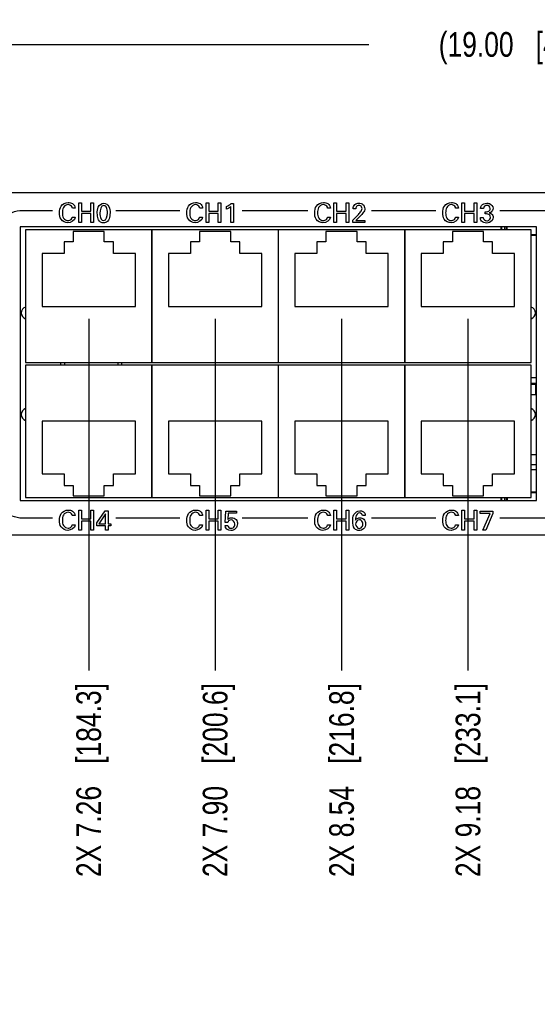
# Model space of a CAD drawing. Header units: inches. Extents: x 0 to 34, y 0 to 22.
# Tile 24 of 78: x 9.7 to 12.3, y 5 to 10. Entities that reach past the tile are written whole.
import ezdxf

# ---------------------------------------------------------------- set-up
doc = ezdxf.new("R2010")
doc.units = ezdxf.units.IN
doc.header["$LTSCALE"] = 1.87
doc.header["$MEASUREMENT"] = 0
doc.layers.get('0').update_dxf_attribs({"linetype": 'CONTINUOUS'})
doc.layers.add('02___PRT_ALL_AXES', color=7, linetype='CONTINUOUS')
doc.layers.add('DIMENSIONS', color=7, linetype='CONTINUOUS')
doc.styles.get("Standard").update_dxf_attribs({"font": 'txt', "width": 0.8})
doc.dimstyles.new('DIMSTYLE_1', dxfattribs={"dimtxt": 0.125, "dimasz": 0.18, "dimexe": 0.125, "dimexo": 0.0625, "dimgap": 0.0625, "dimtad": 0, "dimtih": 1, "dimtoh": 1, "dimzin": 4, "dimdsep": 46, "dimtxsty": 'STANDARD', "dimblk": '_FILLED', "dimblk1": '_FILLED', "dimblk2": '_FILLED', "dimcen": 0.09, "dimadec": 0, "dimazin": 0, "dimtp": 0.001, "dimtm": 0.001, "dimtfac": 1, "dimtofl": 0, "dimtmove": 0, "dimatfit": 3, "dimldrblk": '_FILLED', "dimfxl": 1, "dimtolj": 1, "dimtzin": 4, "dimarcsym": 0})
doc.dimstyles.new('DIMSTYLE_2', dxfattribs={"dimtxt": 0.125, "dimasz": 0.18, "dimexe": 0.125, "dimexo": 0.0625, "dimgap": 0.09, "dimtad": 0, "dimtih": 1, "dimtoh": 1, "dimzin": 4, "dimdsep": 46, "dimtxsty": 'STANDARD', "dimblk": '_FILLED', "dimblk1": '_FILLED', "dimblk2": '_FILLED', "dimcen": 0.09, "dimadec": 0, "dimazin": 0, "dimtp": 0.001, "dimtm": 0.001, "dimtfac": 1, "dimtofl": 0, "dimtmove": 0, "dimatfit": 3, "dimldrblk": '_FILLED', "dimfxl": 1, "dimtolj": 1, "dimtzin": 4, "dimarcsym": 0})

# ---------------------------------------------------------------- blocks, each defined once
blk = doc.blocks.new('*D19')
at = {"layer": 'DIMENSIONS', "color": 2, "linetype": 'CONTINUOUS'}
blk.add_line((13.1285, 8.248), (13.1285, 6.6713), dxfattribs=at)
at = {"layer": 'DIMENSIONS', "color": 2, "linetype": 'CONTINUOUS', "insert": (13.066, 6.6088), "char_height": 0.125, "width": 1.325, "attachment_point": 3, "rotation": 90, "line_spacing_factor": 0.9}
blk.add_mtext('10.31{\\Ftxt.shx;\\W1.000000;\\H0.125000; }[261.8]', dxfattribs=at)
blk = doc.blocks.new('_FILLED')
at = {"color": 0, "linetype": 'BYBLOCK'}
blk.add_solid([(0, 0), (-1, 0.174), (-1, -0.174)], dxfattribs=at)
blk = doc.blocks.new('*D20')
at = {"layer": 'DIMENSIONS', "color": 2, "linetype": 'CONTINUOUS'}
blk.add_line((14.2785, 8.3928), (14.2785, 6.6713), dxfattribs=at)
at = {"layer": 'DIMENSIONS', "color": 2, "linetype": 'CONTINUOUS', "insert": (14.216, 6.6088), "char_height": 0.125, "width": 1.125, "attachment_point": 3, "rotation": 90, "line_spacing_factor": 0.9}
blk.add_mtext('11.46{\\Ftxt.shx;\\W1.000000;\\H0.125000; }[291]', dxfattribs=at)
blk = doc.blocks.new('*D21')
at = {"layer": 'DIMENSIONS', "color": 2, "linetype": 'CONTINUOUS'}
blk.add_line((13.7085, 7.6463), (13.7085, 6.6713), dxfattribs=at)
at = {"layer": 'DIMENSIONS', "color": 2, "linetype": 'CONTINUOUS', "insert": (13.646, 6.6088), "char_height": 0.125, "width": 1.325, "attachment_point": 3, "rotation": 90, "line_spacing_factor": 0.9}
blk.add_mtext('10.89{\\Ftxt.shx;\\W1.000000;\\H0.125000; }[276.5]', dxfattribs=at)
blk = doc.blocks.new('*D22')
at = {"layer": 'DIMENSIONS', "color": 2, "linetype": 'CONTINUOUS'}
blk.add_line((10.0785, 8.4512), (10.0785, 6.6713), dxfattribs=at)
at = {"layer": 'DIMENSIONS', "color": 2, "linetype": 'CONTINUOUS', "insert": (10.016, 6.6088), "char_height": 0.125, "width": 1.525, "attachment_point": 3, "rotation": 90, "line_spacing_factor": 0.9}
blk.add_mtext('2X 7.26{\\Ftxt.shx;\\W1.000000;\\H0.125000; }[184.3]', dxfattribs=at)
blk = doc.blocks.new('*D23')
at = {"layer": 'DIMENSIONS', "color": 2, "linetype": 'CONTINUOUS'}
blk.add_line((10.7185, 8.4512), (10.7185, 6.6713), dxfattribs=at)
at = {"layer": 'DIMENSIONS', "color": 2, "linetype": 'CONTINUOUS', "insert": (10.656, 6.6088), "char_height": 0.125, "width": 1.525, "attachment_point": 3, "rotation": 90, "line_spacing_factor": 0.9}
blk.add_mtext('2X 7.90{\\Ftxt.shx;\\W1.000000;\\H0.125000; }[200.6]', dxfattribs=at)
blk = doc.blocks.new('*D24')
at = {"layer": 'DIMENSIONS', "color": 2, "linetype": 'CONTINUOUS'}
blk.add_line((11.3585, 8.4512), (11.3585, 6.6713), dxfattribs=at)
at = {"layer": 'DIMENSIONS', "color": 2, "linetype": 'CONTINUOUS', "insert": (11.296, 6.6088), "char_height": 0.125, "width": 1.525, "attachment_point": 3, "rotation": 90, "line_spacing_factor": 0.9}
blk.add_mtext('2X 8.54{\\Ftxt.shx;\\W1.000000;\\H0.125000; }[216.8]', dxfattribs=at)
blk = doc.blocks.new('*D25')
at = {"layer": 'DIMENSIONS', "color": 2, "linetype": 'CONTINUOUS'}
blk.add_line((11.9985, 8.4512), (11.9985, 6.6713), dxfattribs=at)
at = {"layer": 'DIMENSIONS', "color": 2, "linetype": 'CONTINUOUS', "insert": (11.936, 6.6088), "char_height": 0.125, "width": 1.525, "attachment_point": 3, "rotation": 90, "line_spacing_factor": 0.9}
blk.add_mtext('2X 9.18{\\Ftxt.shx;\\W1.000000;\\H0.125000; }[233.1]', dxfattribs=at)
blk = doc.blocks.new('*D26')
at = {"layer": 'DIMENSIONS', "color": 2, "linetype": 'CONTINUOUS'}
blk.add_line((15.4345, 8.4512), (15.4345, 6.6713), dxfattribs=at)
at = {"layer": 'DIMENSIONS', "color": 2, "linetype": 'CONTINUOUS', "insert": (15.372, 6.6088), "char_height": 0.125, "width": 1.625, "attachment_point": 3, "rotation": 90, "line_spacing_factor": 0.9}
blk.add_mtext('2X 12.61{\\Ftxt.shx;\\W1.000000;\\H0.125000; }[320.3]', dxfattribs=at)
blk = doc.blocks.new('*D27')
at = {"layer": 'DIMENSIONS', "color": 2, "linetype": 'CONTINUOUS'}
blk.add_line((16.0745, 8.4512), (16.0745, 6.6713), dxfattribs=at)
at = {"layer": 'DIMENSIONS', "color": 2, "linetype": 'CONTINUOUS', "insert": (16.012, 6.6088), "char_height": 0.125, "width": 1.625, "attachment_point": 3, "rotation": 90, "line_spacing_factor": 0.9}
blk.add_mtext('2X 13.25{\\Ftxt.shx;\\W1.000000;\\H0.125000; }[336.6]', dxfattribs=at)
blk = doc.blocks.new('*D28')
at = {"layer": 'DIMENSIONS', "color": 2, "linetype": 'CONTINUOUS'}
blk.add_line((16.7145, 8.4512), (16.7145, 6.6713), dxfattribs=at)
at = {"layer": 'DIMENSIONS', "color": 2, "linetype": 'CONTINUOUS', "insert": (16.652, 6.6088), "char_height": 0.125, "width": 1.625, "attachment_point": 3, "rotation": 90, "line_spacing_factor": 0.9}
blk.add_mtext('2X 13.89{\\Ftxt.shx;\\W1.000000;\\H0.125000; }[352.9]', dxfattribs=at)
blk = doc.blocks.new('*D29')
at = {"layer": 'DIMENSIONS', "color": 2, "linetype": 'CONTINUOUS'}
blk.add_line((17.3545, 8.4512), (17.3545, 6.6713), dxfattribs=at)
at = {"layer": 'DIMENSIONS', "color": 2, "linetype": 'CONTINUOUS', "insert": (17.292, 6.6088), "char_height": 0.125, "width": 1.625, "attachment_point": 3, "rotation": 90, "line_spacing_factor": 0.9}
blk.add_mtext('2X 14.53{\\Ftxt.shx;\\W1.000000;\\H0.125000; }[369.1]', dxfattribs=at)
blk = doc.blocks.new('*D30')
at = {"layer": 'DIMENSIONS', "color": 2, "linetype": 'CONTINUOUS'}
blk.add_line((19.0645, 7.6463), (19.0645, 6.6713), dxfattribs=at)
at = {"layer": 'DIMENSIONS', "color": 2, "linetype": 'CONTINUOUS', "insert": (19.002, 6.6088), "char_height": 0.125, "width": 1.325, "attachment_point": 3, "rotation": 90, "line_spacing_factor": 0.9}
blk.add_mtext('16.24{\\Ftxt.shx;\\W1.000000;\\H0.125000; }[412.5]', dxfattribs=at)
blk = doc.blocks.new('*D31')
at = {"layer": 'DIMENSIONS', "color": 2, "linetype": 'CONTINUOUS'}
blk.add_line((19.6345, 8.3928), (19.6345, 6.6713), dxfattribs=at)
at = {"layer": 'DIMENSIONS', "color": 2, "linetype": 'CONTINUOUS', "insert": (19.572, 6.6088), "char_height": 0.125, "width": 1.125, "attachment_point": 3, "rotation": 90, "line_spacing_factor": 0.9}
blk.add_mtext('16.81{\\Ftxt.shx;\\W1.000000;\\H0.125000; }[427]', dxfattribs=at)
blk = doc.blocks.new('*D32')
at = {"layer": 'DIMENSIONS', "color": 2, "linetype": 'CONTINUOUS'}
blk.add_line((18.4845, 8.248), (18.4845, 6.6713), dxfattribs=at)
at = {"layer": 'DIMENSIONS', "color": 2, "linetype": 'CONTINUOUS', "insert": (18.422, 6.6088), "char_height": 0.125, "width": 1.325, "attachment_point": 3, "rotation": 90, "line_spacing_factor": 0.9}
blk.add_mtext('15.66{\\Ftxt.shx;\\W1.000000;\\H0.125000; }[397.8]', dxfattribs=at)
blk = doc.blocks.new('*D33')
at = {"layer": 'DIMENSIONS', "color": 2, "linetype": 'CONTINUOUS'}
for p, q in [((21.4585, 7.2723), (21.4585, 7.0214)), ((21.4585, 7.0214), (21.412, 6.9877)), ((21.412, 6.9877), (21.412, 6.6713))]:
    blk.add_line(p, q, dxfattribs=at)
at = {"layer": 'DIMENSIONS', "color": 2, "linetype": 'CONTINUOUS', "insert": (21.3495, 6.6088), "char_height": 0.125, "width": 1.625, "attachment_point": 3, "rotation": 90, "line_spacing_factor": 0.9}
blk.add_mtext('2X 18.64{\\Ftxt.shx;\\W1.000000;\\H0.125000; }[473.4]', dxfattribs=at)
blk = doc.blocks.new('*D34')
at = {"layer": 'DIMENSIONS', "color": 2, "linetype": 'CONTINUOUS'}
blk.add_line((21.5865, 7.2723), (21.5865, 6.6713), dxfattribs=at)
at = {"layer": 'DIMENSIONS', "color": 2, "linetype": 'CONTINUOUS', "insert": (21.524, 6.6088), "char_height": 0.125, "width": 1.625, "attachment_point": 3, "rotation": 90, "line_spacing_factor": 0.9}
blk.add_mtext('2X 18.76{\\Ftxt.shx;\\W1.000000;\\H0.125000; }[476.6]', dxfattribs=at)
blk = doc.blocks.new('*D48')
at = {"layer": 'DIMENSIONS', "color": 2, "linetype": 'CONTINUOUS'}
for p, q in [((2.8225, 8.9638), (2.8225, 9.9638)), ((21.8225, 8.9638), (21.8225, 9.9638)), ((2.8225, 9.8388), (11.4975, 9.8388)), ((21.8225, 9.8388), (13.1475, 9.8388))]:
    blk.add_line(p, q, dxfattribs=at)
at = {"layer": 'DIMENSIONS', "color": 2, "linetype": 'CONTINUOUS', "xscale": 0.18, "yscale": 0.18, "zscale": 0.18, "rotation": 180}
blk.add_blockref('_FILLED', (2.8225, 9.8388), dxfattribs=at)
at = {"layer": 'DIMENSIONS', "color": 2, "linetype": 'CONTINUOUS', "xscale": 0.18, "yscale": 0.18, "zscale": 0.18}
blk.add_blockref('_FILLED', (21.8225, 9.8388), dxfattribs=at)
at = {"layer": 'DIMENSIONS', "color": 2, "linetype": 'CONTINUOUS', "insert": (12.3225, 9.9013), "char_height": 0.125, "width": 1.525, "attachment_point": 2, "line_spacing_factor": 0.9}
blk.add_mtext('(19.00{\\Ftxt.shx;\\W1.000000;\\H0.125000; }[482.6])', dxfattribs=at)

msp = doc.modelspace()

# ---------------------------------------------------------------- linework, layer by layer
at = {"color": 7, "linetype": 'CONTINUOUS'}
for p, q in [((21.635, 9.0888), (3.01, 9.0888)), ((9.7314, 8.9157), (9.7314, 7.5319)), ((12.3456, 8.9157), (9.7314, 8.9157)), ((12.1665, 8.9007), (12.1665, 8.9157)), ((12.1685, 8.9157), (12.1685, 8.9007)), ((12.1839, 8.9157), (12.1839, 8.9007)), ((12.1936, 8.9007), (12.1936, 8.9157)), ((12.1975, 8.9007), (12.1975, 8.9157)), ((12.3456, 7.5319), (12.3456, 8.9157)), ((9.7584, 8.9007), (9.7584, 8.2306)), ((12.3186, 8.9007), (9.7584, 8.9007)), ((9.9997, 8.8917), (9.9997, 8.8405)), ((10.1572, 8.8917), (9.9997, 8.8917)), ((10.1572, 8.8405), (10.1572, 8.8917)), ((10.3984, 8.9007), (10.3984, 8.2306)), ((10.3986, 8.2306), (10.3986, 8.9007)), ((10.6397, 8.8917), (10.6397, 8.8405)), ((10.7972, 8.8917), (10.6397, 8.8917)), ((10.7972, 8.8405), (10.7972, 8.8917)), ((11.0384, 8.9007), (11.0384, 8.2306)), ((11.0386, 8.2306), (11.0386, 8.9007)), ((11.2797, 8.8917), (11.2797, 8.8405)), ((11.4372, 8.8917), (11.2797, 8.8917)), ((11.4372, 8.8405), (11.4372, 8.8917)), ((11.6784, 8.9007), (11.6784, 8.2306)), ((11.6786, 8.2306), (11.6786, 8.9007)), ((11.9197, 8.8917), (11.9197, 8.8405)), ((12.0772, 8.8917), (11.9197, 8.8917)), ((12.0772, 8.8405), (12.0772, 8.8917)), ((12.3186, 8.2306), (12.3186, 8.9007)), ((12.3456, 8.8758), (12.3186, 8.8758)), ((12.3456, 8.8718), (12.3186, 8.8718)), ((9.9535, 8.8405), (9.9535, 8.7814)), ((9.9997, 8.8405), (9.9535, 8.8405)), ((10.2035, 8.8405), (10.1572, 8.8405)), ((10.2035, 8.7814), (10.2035, 8.8405)), ((10.5935, 8.8405), (10.5935, 8.7814)), ((10.6397, 8.8405), (10.5935, 8.8405)), ((10.8435, 8.8405), (10.7972, 8.8405)), ((10.8435, 8.7814), (10.8435, 8.8405)), ((11.2335, 8.8405), (11.2335, 8.7814)), ((11.2797, 8.8405), (11.2335, 8.8405)), ((11.4835, 8.8405), (11.4372, 8.8405)), ((11.4835, 8.7814), (11.4835, 8.8405)), ((11.8735, 8.8405), (11.8735, 8.7814)), ((11.9197, 8.8405), (11.8735, 8.8405)), ((12.1235, 8.8405), (12.0772, 8.8405)), ((12.1235, 8.7814), (12.1235, 8.8405)), ((9.8423, 8.7814), (9.8423, 8.5137)), ((9.9535, 8.7814), (9.8423, 8.7814)), ((10.3147, 8.7814), (10.2035, 8.7814)), ((10.3147, 8.5137), (10.3147, 8.7814)), ((10.4823, 8.7814), (10.4823, 8.5137)), ((10.5935, 8.7814), (10.4823, 8.7814)), ((10.9547, 8.7814), (10.8435, 8.7814)), ((10.9547, 8.5137), (10.9547, 8.7814)), ((11.1223, 8.7814), (11.1223, 8.5137)), ((11.2335, 8.7814), (11.1223, 8.7814)), ((11.5947, 8.7814), (11.4835, 8.7814)), ((11.5947, 8.5137), (11.5947, 8.7814)), ((11.7623, 8.7814), (11.7623, 8.5137)), ((11.8735, 8.7814), (11.7623, 8.7814)), ((12.2347, 8.7814), (12.1235, 8.7814)), ((12.2347, 8.5137), (12.2347, 8.7814)), ((9.8423, 8.5137), (10.3147, 8.5137)), ((10.4823, 8.5137), (10.9547, 8.5137)), ((11.1223, 8.5137), (11.5947, 8.5137)), ((11.7623, 8.5137), (12.2347, 8.5137)), ((9.7584, 8.2306), (12.3186, 8.2306)), ((9.936, 8.2306), (9.936, 8.2169)), ((10.247, 8.2169), (10.247, 8.2306)), ((9.7584, 8.2169), (9.7584, 7.5469)), ((12.3186, 8.2169), (9.7584, 8.2169)), ((10.3984, 8.2169), (10.3984, 7.5469)), ((10.3986, 7.5469), (10.3986, 8.2169)), ((11.0384, 8.2169), (11.0384, 7.5469)), ((11.0386, 7.5469), (11.0386, 8.2169)), ((11.6784, 8.2169), (11.6784, 7.5469)), ((11.6786, 7.5469), (11.6786, 8.2169)), ((12.3186, 7.5469), (12.3186, 8.2169)), ((12.3186, 8.1533), (12.3456, 8.1533)), ((12.3186, 8.125), (12.3456, 8.125)), ((12.3186, 8.1211), (12.3456, 8.1211)), ((12.3382, 8.125), (12.3422, 8.1211)), ((12.3422, 8.066), (12.3422, 8.1211)), ((12.3456, 8.0857), (12.3422, 8.0857)), ((12.3422, 8.066), (12.3186, 8.066)), ((9.8423, 7.9339), (9.8423, 7.6662)), ((10.3147, 7.9339), (9.8423, 7.9339)), ((10.3147, 7.6662), (10.3147, 7.9339)), ((10.4823, 7.9339), (10.4823, 7.6662)), ((10.9547, 7.9339), (10.4823, 7.9339)), ((10.9547, 7.6662), (10.9547, 7.9339)), ((11.1223, 7.9339), (11.1223, 7.6662)), ((11.5947, 7.9339), (11.1223, 7.9339)), ((11.5947, 7.6662), (11.5947, 7.9339)), ((11.7623, 7.9339), (11.7623, 7.6662)), ((12.2347, 7.9339), (11.7623, 7.9339)), ((12.2347, 7.6662), (12.2347, 7.9339)), ((12.3186, 7.7648), (12.3456, 7.7648)), ((12.3186, 7.7136), (12.3456, 7.7136)), ((12.3456, 7.6863), (12.3186, 7.6863)), ((9.8423, 7.6662), (9.9535, 7.6662)), ((9.9535, 7.6662), (9.9535, 7.6071)), ((10.2035, 7.6071), (10.2035, 7.6662)), ((10.2035, 7.6662), (10.3147, 7.6662)), ((10.4823, 7.6662), (10.5935, 7.6662)), ((10.5935, 7.6662), (10.5935, 7.6071)), ((10.8435, 7.6071), (10.8435, 7.6662)), ((10.8435, 7.6662), (10.9547, 7.6662)), ((11.1223, 7.6662), (11.2335, 7.6662)), ((11.2335, 7.6662), (11.2335, 7.6071)), ((11.4835, 7.6071), (11.4835, 7.6662)), ((11.4835, 7.6662), (11.5947, 7.6662)), ((11.7623, 7.6662), (11.8735, 7.6662)), ((11.8735, 7.6662), (11.8735, 7.6071)), ((12.1235, 7.6662), (12.2347, 7.6662)), ((12.1235, 7.6071), (12.1235, 7.6662)), ((9.9535, 7.6071), (9.9997, 7.6071)), ((9.9997, 7.6071), (9.9997, 7.5559)), ((10.1572, 7.5559), (10.1572, 7.6071)), ((10.1572, 7.6071), (10.2035, 7.6071)), ((10.5935, 7.6071), (10.6397, 7.6071)), ((10.6397, 7.6071), (10.6397, 7.5559)), ((10.7972, 7.5559), (10.7972, 7.6071)), ((10.7972, 7.6071), (10.8435, 7.6071)), ((11.2335, 7.6071), (11.2797, 7.6071)), ((11.2797, 7.6071), (11.2797, 7.5559)), ((11.4372, 7.5559), (11.4372, 7.6071)), ((11.4372, 7.6071), (11.4835, 7.6071)), ((11.8735, 7.6071), (11.9197, 7.6071)), ((11.9197, 7.6071), (11.9197, 7.5559)), ((12.0772, 7.6071), (12.1235, 7.6071)), ((12.0772, 7.5559), (12.0772, 7.6071)), ((12.3186, 7.5758), (12.3456, 7.5758)), ((12.3186, 7.5718), (12.3456, 7.5718)), ((9.7314, 7.5319), (12.3456, 7.5319)), ((9.7584, 7.5469), (12.3186, 7.5469)), ((9.9997, 7.5559), (10.1572, 7.5559)), ((10.6397, 7.5559), (10.7972, 7.5559)), ((11.2797, 7.5559), (11.4372, 7.5559)), ((11.9197, 7.5559), (12.0772, 7.5559)), ((12.1665, 7.5319), (12.1665, 7.5469)), ((12.1685, 7.5469), (12.1685, 7.5319)), ((12.1839, 7.5469), (12.1839, 7.5319)), ((12.1936, 7.5319), (12.1936, 7.5469)), ((12.1975, 7.5469), (12.1975, 7.5319)), ((3.01, 7.3588), (21.635, 7.3588))]:
    msp.add_line(p, q, dxfattribs=at)
at = {"color": 40, "linetype": 'CONTINUOUS'}
for p, q in [((10.0278, 8.9378), (10.0278, 9.038)), ((10.0278, 9.038), (10.0417, 9.038)), ((10.0417, 9.038), (10.0417, 8.995)), ((10.0893, 8.995), (10.0893, 9.038)), ((10.0893, 9.038), (10.1032, 9.038)), ((10.1032, 9.038), (10.1032, 8.9378)), ((10.6728, 8.9378), (10.6728, 9.038)), ((10.6728, 9.038), (10.6866, 9.038)), ((10.6866, 9.038), (10.6866, 8.995)), ((10.7343, 8.995), (10.7343, 9.038)), ((10.7343, 9.038), (10.7481, 9.038)), ((10.7481, 9.038), (10.7481, 8.9378)), ((10.7761, 9.0048), (10.7761, 9.0187)), ((10.7984, 8.9378), (10.7984, 9.0187)), ((10.7994, 9.0339), (10.8118, 9.0339)), ((10.8118, 9.0339), (10.8118, 8.9378)), ((11.3198, 8.9378), (11.3198, 9.038)), ((11.3198, 9.038), (11.3336, 9.038)), ((11.3336, 9.038), (11.3336, 8.995)), ((11.3813, 8.995), (11.3813, 9.038)), ((11.3813, 9.038), (11.3951, 9.038)), ((11.3951, 9.038), (11.3951, 8.9378)), ((11.9679, 8.9378), (11.9679, 9.038)), ((11.9679, 9.038), (11.9818, 9.038)), ((11.9818, 9.038), (11.9818, 8.995)), ((12.0294, 8.995), (12.0294, 9.038)), ((12.0294, 9.038), (12.0433, 9.038)), ((12.0433, 9.038), (12.0433, 8.9378)), ((9.743, 8.9994), (9.8952, 8.9994)), ((9.9949, 8.9642), (10.0101, 8.9642)), ((10.0104, 9.011), (9.9956, 9.011)), ((10.0417, 8.995), (10.0893, 8.995)), ((10.0417, 8.9831), (10.0417, 8.9378)), ((10.0893, 8.9831), (10.0417, 8.9831)), ((10.0893, 8.9378), (10.0893, 8.9831)), ((10.2158, 8.9994), (10.5401, 8.9994)), ((10.6398, 8.9642), (10.6551, 8.9642)), ((10.6554, 9.011), (10.6405, 9.011)), ((10.6866, 8.995), (10.7343, 8.995)), ((10.6866, 8.9831), (10.6866, 8.9378)), ((10.7343, 8.9831), (10.6866, 8.9831)), ((10.7343, 8.9378), (10.7343, 8.9831)), ((10.8547, 8.9994), (11.1871, 8.9994)), ((11.2868, 8.9642), (11.3021, 8.9642)), ((11.3024, 9.011), (11.2875, 9.011)), ((11.3336, 8.995), (11.3813, 8.995)), ((11.3336, 8.9831), (11.3336, 8.9378)), ((11.3813, 8.9831), (11.3336, 8.9831)), ((11.3813, 8.9378), (11.3813, 8.9831)), ((11.4152, 8.9504), (11.4403, 8.9751)), ((11.4311, 9.0076), (11.4166, 9.0076)), ((11.4474, 8.9647), (11.4306, 8.9488)), ((11.5109, 8.9994), (11.8353, 8.9994)), ((11.935, 8.9642), (11.9502, 8.9642)), ((11.9505, 9.011), (11.9357, 9.011)), ((11.9818, 8.995), (12.0294, 8.995)), ((11.9818, 8.9831), (11.9818, 8.9378)), ((12.0294, 8.9831), (11.9818, 8.9831)), ((12.0294, 8.9378), (12.0294, 8.9831)), ((12.0768, 9.0094), (12.0628, 9.0094)), ((12.0856, 8.9815), (12.0856, 8.9928)), ((12.1602, 8.9994), (14.8212, 8.9994)), ((10.0417, 8.9378), (10.0278, 8.9378)), ((10.1032, 8.9378), (10.0893, 8.9378)), ((10.6866, 8.9378), (10.6728, 8.9378)), ((10.7481, 8.9378), (10.7343, 8.9378)), ((10.8118, 8.9378), (10.7984, 8.9378)), ((11.3336, 8.9378), (11.3198, 8.9378)), ((11.3951, 8.9378), (11.3813, 8.9378)), ((11.4152, 8.9378), (11.4152, 8.9504)), ((11.4763, 8.9378), (11.4152, 8.9378)), ((11.4306, 8.9488), (11.4763, 8.9488)), ((11.4763, 8.9488), (11.4763, 8.9378)), ((11.9818, 8.9378), (11.9679, 8.9378)), ((12.0433, 8.9378), (12.0294, 8.9378)), ((12.0613, 8.9625), (12.076, 8.9625)), ((10.0278, 7.3822), (10.0278, 7.4825)), ((10.0278, 7.4825), (10.0417, 7.4825)), ((10.0417, 7.4825), (10.0417, 7.4394)), ((10.0893, 7.4394), (10.0893, 7.4825)), ((10.0893, 7.4825), (10.1032, 7.4825)), ((10.1032, 7.4825), (10.1032, 7.3822)), ((10.1198, 7.4196), (10.1614, 7.4796)), ((10.1614, 7.4796), (10.1764, 7.4796)), ((10.1764, 7.4796), (10.1764, 7.4143)), ((10.6728, 7.3822), (10.6728, 7.4825)), ((10.6728, 7.4825), (10.6866, 7.4825)), ((10.6866, 7.4825), (10.6866, 7.4394)), ((10.7343, 7.4394), (10.7343, 7.4825)), ((10.7343, 7.4825), (10.7481, 7.4825)), ((10.7481, 7.4825), (10.7481, 7.3822)), ((10.7698, 7.4211), (10.7723, 7.4783)), ((10.7723, 7.4783), (10.8263, 7.4783)), ((10.8263, 7.4783), (10.8263, 7.4671)), ((11.3198, 7.3822), (11.3198, 7.4825)), ((11.3198, 7.4825), (11.3336, 7.4825)), ((11.3336, 7.4825), (11.3336, 7.4394)), ((11.3813, 7.4394), (11.3813, 7.4825)), ((11.3813, 7.4825), (11.3951, 7.4825)), ((11.3951, 7.4825), (11.3951, 7.3822)), ((11.9679, 7.4825), (11.9818, 7.4825)), ((11.9679, 7.3822), (11.9679, 7.4825)), ((11.9818, 7.4825), (11.9818, 7.4394)), ((12.0294, 7.4825), (12.0433, 7.4825)), ((12.0294, 7.4394), (12.0294, 7.4825)), ((12.0433, 7.4825), (12.0433, 7.3822)), ((12.0608, 7.4783), (12.1243, 7.4783)), ((12.0608, 7.4668), (12.0608, 7.4783)), ((12.1243, 7.4783), (12.1243, 7.4666)), ((9.8952, 7.4427), (9.743, 7.4427)), ((10.0104, 7.4554), (9.9956, 7.4554)), ((10.0417, 7.4394), (10.0893, 7.4394)), ((10.0417, 7.4275), (10.0417, 7.3822)), ((10.0893, 7.4275), (10.0417, 7.4275)), ((10.0893, 7.3822), (10.0893, 7.4275)), ((10.1635, 7.465), (10.1303, 7.4143)), ((10.1635, 7.4143), (10.1635, 7.465)), ((10.5401, 7.4427), (10.2158, 7.4427)), ((10.6554, 7.4554), (10.6405, 7.4554)), ((10.6866, 7.4394), (10.7343, 7.4394)), ((10.6866, 7.4275), (10.6866, 7.3822)), ((10.7343, 7.4275), (10.6866, 7.4275)), ((10.7343, 7.3822), (10.7343, 7.4275)), ((10.7825, 7.4211), (10.7698, 7.4211)), ((10.7843, 7.4671), (10.7825, 7.436)), ((10.8263, 7.4671), (10.7843, 7.4671)), ((11.1871, 7.4427), (10.8547, 7.4427)), ((11.3024, 7.4554), (11.2875, 7.4554)), ((11.3336, 7.4394), (11.3813, 7.4394)), ((11.3336, 7.4275), (11.3336, 7.3822)), ((11.3813, 7.4275), (11.3336, 7.4275)), ((11.3813, 7.3822), (11.3813, 7.4275)), ((11.4786, 7.4555), (11.4643, 7.4555)), ((11.8353, 7.4427), (11.5109, 7.4427)), ((11.9505, 7.4554), (11.9357, 7.4554)), ((11.9818, 7.4394), (12.0294, 7.4394)), ((12.0294, 7.4275), (11.9818, 7.4275)), ((11.9818, 7.4275), (11.9818, 7.3822)), ((12.0294, 7.3822), (12.0294, 7.4275)), ((12.1103, 7.4668), (12.0608, 7.4668)), ((12.0733, 7.3822), (12.1103, 7.4668)), ((12.1243, 7.4666), (12.089, 7.3822)), ((14.8212, 7.4427), (12.1602, 7.4427)), ((9.9949, 7.4086), (10.0101, 7.4086)), ((10.0417, 7.3822), (10.0278, 7.3822)), ((10.1032, 7.3822), (10.0893, 7.3822)), ((10.1198, 7.4031), (10.1198, 7.4196)), ((10.1631, 7.4031), (10.1198, 7.4031)), ((10.1303, 7.4143), (10.1635, 7.4143)), ((10.1631, 7.3822), (10.1631, 7.4031)), ((10.1764, 7.3822), (10.1631, 7.3822)), ((10.1764, 7.4143), (10.1904, 7.4143)), ((10.1764, 7.4031), (10.1764, 7.3822)), ((10.1904, 7.4031), (10.1764, 7.4031)), ((10.1904, 7.4143), (10.1904, 7.4031)), ((10.6398, 7.4086), (10.6551, 7.4086)), ((10.6866, 7.3822), (10.6728, 7.3822)), ((10.7481, 7.3822), (10.7343, 7.3822)), ((10.7686, 7.405), (10.783, 7.405)), ((11.2868, 7.4086), (11.3021, 7.4086)), ((11.3336, 7.3822), (11.3198, 7.3822)), ((11.3951, 7.3822), (11.3813, 7.3822)), ((11.935, 7.4086), (11.9502, 7.4086)), ((11.9818, 7.3822), (11.9679, 7.3822)), ((12.0433, 7.3822), (12.0294, 7.3822)), ((12.089, 7.3822), (12.0733, 7.3822))]:
    msp.add_line(p, q, dxfattribs=at)
for points, knots in [([(9.9306, 8.9868), (9.9306, 8.9986), (9.9342, 9.0256), (9.9612, 9.0394), (9.9745, 9.0394)], [0, 0, 0, 0, 0.469762, 1, 1, 1, 1]), ([(9.9739, 9.0283), (9.9648, 9.0283), (9.9461, 9.0155), (9.9455, 8.9961), (9.9455, 8.9869)], [0, 0, 0, 0, 0.499794, 1, 1, 1, 1]), ([(9.9956, 9.011), (9.9953, 9.0124), (9.9938, 9.022), (9.9821, 9.0283), (9.9739, 9.0283)], [0, 0, 0, 0, 0.148101, 1, 1, 1, 1]), ([(9.9745, 9.0394), (9.9822, 9.0394), (9.9999, 9.0367), (10.0097, 9.0197), (10.0104, 9.011)], [0, 0, 0, 0, 0.469095, 1, 1, 1, 1]), ([(10.122, 8.9847), (10.122, 8.9951), (10.1218, 9.0176), (10.1428, 9.0358), (10.1542, 9.0358)], [0, 0, 0, 0, 0.477854, 1, 1, 1, 1]), ([(10.1542, 9.0358), (10.1649, 9.0358), (10.1863, 9.0199), (10.1864, 8.9975), (10.1864, 8.9869)], [0, 0, 0, 0, 0.504018, 1, 1, 1, 1]), ([(10.1729, 8.9857), (10.1729, 8.991), (10.1735, 9.0049), (10.1641, 9.0247), (10.1543, 9.0247)], [0, 0, 0, 0, 0.351695, 1, 1, 1, 1]), ([(10.5755, 8.9868), (10.5755, 8.9986), (10.5792, 9.0256), (10.6061, 9.0394), (10.6194, 9.0394)], [0, 0, 0, 0, 0.469758, 1, 1, 1, 1]), ([(10.6189, 9.0283), (10.6097, 9.0283), (10.5911, 9.0155), (10.5904, 8.9961), (10.5904, 8.9869)], [0, 0, 0, 0, 0.499803, 1, 1, 1, 1]), ([(10.6405, 9.011), (10.6403, 9.0124), (10.6387, 9.022), (10.627, 9.0283), (10.6189, 9.0283)], [0, 0, 0, 0, 0.148107, 1, 1, 1, 1]), ([(10.6194, 9.0394), (10.6272, 9.0394), (10.6448, 9.0367), (10.6547, 9.0197), (10.6554, 9.011)], [0, 0, 0, 0, 0.469087, 1, 1, 1, 1]), ([(11.2225, 8.9868), (11.2225, 8.9986), (11.2262, 9.0256), (11.2531, 9.0394), (11.2664, 9.0394)], [0, 0, 0, 0, 0.469758, 1, 1, 1, 1]), ([(11.2659, 9.0283), (11.2567, 9.0283), (11.2381, 9.0155), (11.2374, 8.9961), (11.2374, 8.9869)], [0, 0, 0, 0, 0.499794, 1, 1, 1, 1]), ([(11.2875, 9.011), (11.2873, 9.0124), (11.2857, 9.022), (11.274, 9.0283), (11.2659, 9.0283)], [0, 0, 0, 0, 0.148101, 1, 1, 1, 1]), ([(11.2664, 9.0394), (11.2742, 9.0394), (11.2918, 9.0367), (11.3017, 9.0197), (11.3024, 9.011)], [0, 0, 0, 0, 0.469087, 1, 1, 1, 1]), ([(11.4468, 9.0244), (11.4438, 9.0244), (11.4346, 9.0231), (11.4311, 9.013), (11.4311, 9.0076)], [0, 0, 0, 0, 0.362915, 1, 1, 1, 1]), ([(11.4463, 9.0357), (11.4534, 9.0357), (11.4698, 9.0321), (11.476, 9.0155), (11.476, 9.0076)], [0, 0, 0, 0, 0.474255, 1, 1, 1, 1]), ([(11.4622, 9.0087), (11.4622, 9.014), (11.4581, 9.0233), (11.4496, 9.0244), (11.4468, 9.0244)], [0, 0, 0, 0, 0.650802, 1, 1, 1, 1]), ([(11.8707, 8.9868), (11.8707, 8.9986), (11.8743, 9.0256), (11.9013, 9.0394), (11.9146, 9.0394)], [0, 0, 0, 0, 0.469762, 1, 1, 1, 1]), ([(11.914, 9.0283), (11.9049, 9.0283), (11.8862, 9.0155), (11.8856, 8.9961), (11.8856, 8.9869)], [0, 0, 0, 0, 0.499794, 1, 1, 1, 1]), ([(11.9357, 9.011), (11.9354, 9.0124), (11.9339, 9.022), (11.9222, 9.0283), (11.914, 9.0283)], [0, 0, 0, 0, 0.148101, 1, 1, 1, 1]), ([(11.9146, 9.0394), (11.9223, 9.0394), (11.94, 9.0367), (11.9498, 9.0197), (11.9505, 9.011)], [0, 0, 0, 0, 0.469095, 1, 1, 1, 1]), ([(12.0628, 9.0094), (12.063, 9.0143), (12.0666, 9.0299), (12.084, 9.0357), (12.0939, 9.0357)], [0, 0, 0, 0, 0.333032, 1, 1, 1, 1]), ([(12.0939, 9.0357), (12.0985, 9.0357), (12.1132, 9.0344), (12.1253, 9.0196), (12.1253, 9.0097)], [0, 0, 0, 0, 0.319852, 1, 1, 1, 1]), ([(9.9727, 8.9363), (9.9598, 8.9363), (9.9337, 8.9497), (9.9306, 8.9756), (9.9306, 8.9868)], [0, 0, 0, 0, 0.536113, 1, 1, 1, 1]), ([(9.9455, 8.9869), (9.9455, 8.9778), (9.9463, 8.9584), (9.9651, 8.9477), (9.9738, 8.9477)], [0, 0, 0, 0, 0.512285, 1, 1, 1, 1]), ([(10.1282, 8.9518), (10.1274, 8.9536), (10.1229, 8.9639), (10.122, 8.9755), (10.122, 8.9847)], [0, 0, 0, 0, 0.175087, 1, 1, 1, 1]), ([(10.1353, 8.9854), (10.1353, 8.9804), (10.135, 8.9667), (10.1443, 8.9474), (10.1541, 8.9474)], [0, 0, 0, 0, 0.339329, 1, 1, 1, 1]), ([(10.1864, 8.9869), (10.1864, 8.9818), (10.1859, 8.9666), (10.1806, 8.9503), (10.1731, 8.9432)], [0, 0, 0, 0, 0.330165, 1, 1, 1, 1]), ([(10.6176, 8.9363), (10.6047, 8.9363), (10.5786, 8.9497), (10.5755, 8.9756), (10.5755, 8.9868)], [0, 0, 0, 0, 0.536111, 1, 1, 1, 1]), ([(10.5904, 8.9869), (10.5904, 8.9778), (10.5912, 8.9584), (10.6101, 8.9477), (10.6187, 8.9477)], [0, 0, 0, 0, 0.51228, 1, 1, 1, 1]), ([(11.2646, 8.9363), (11.2517, 8.9363), (11.2256, 8.9497), (11.2225, 8.9756), (11.2225, 8.9868)], [0, 0, 0, 0, 0.536111, 1, 1, 1, 1]), ([(11.2374, 8.9869), (11.2374, 8.9778), (11.2382, 8.9584), (11.2571, 8.9477), (11.2657, 8.9477)], [0, 0, 0, 0, 0.51228, 1, 1, 1, 1]), ([(11.476, 9.0076), (11.476, 9.0061), (11.4758, 8.9971), (11.4697, 8.9894), (11.4652, 8.9836)], [0, 0, 0, 0, 0.167797, 1, 1, 1, 1]), ([(11.9128, 8.9363), (11.8999, 8.9363), (11.8738, 8.9497), (11.8707, 8.9756), (11.8707, 8.9868)], [0, 0, 0, 0, 0.536113, 1, 1, 1, 1]), ([(11.8856, 8.9869), (11.8856, 8.9778), (11.8864, 8.9584), (11.9052, 8.9477), (11.9139, 8.9477)], [0, 0, 0, 0, 0.512285, 1, 1, 1, 1]), ([(12.0856, 8.9928), (12.0936, 8.9921), (12.1082, 8.9942), (12.1112, 9.0062), (12.1112, 9.0094)], [0, 0, 0, 0, 0.714539, 1, 1, 1, 1]), ([(12.1253, 9.0097), (12.1253, 9.0026), (12.1194, 8.9914), (12.1094, 8.9878), (12.1061, 8.9871)], [0, 0, 0, 0, 0.679525, 1, 1, 1, 1]), ([(12.1061, 8.9871), (12.1103, 8.9865), (12.1215, 8.9829), (12.1266, 8.9706), (12.1266, 8.9638)], [0, 0, 0, 0, 0.381777, 1, 1, 1, 1]), ([(12.1266, 8.9638), (12.1266, 8.9531), (12.114, 8.9371), (12.0983, 8.9354), (12.0933, 8.9354)], [0, 0, 0, 0, 0.681944, 1, 1, 1, 1]), ([(12.0936, 8.9468), (12.0965, 8.9468), (12.106, 8.9477), (12.1128, 8.9576), (12.1128, 8.9639)], [0, 0, 0, 0, 0.318831, 1, 1, 1, 1]), ([(9.743, 7.4427), (9.7076, 7.4427), (9.634, 7.4725), (9.6041, 7.5461), (9.6041, 7.5816)], [0, 0, 0, 0, 0.5, 1, 1, 1, 1]), ([(9.9306, 7.4312), (9.9306, 7.443), (9.9342, 7.47), (9.9612, 7.4839), (9.9745, 7.4839)], [0, 0, 0, 0, 0.469763, 1, 1, 1, 1]), ([(9.9739, 7.4728), (9.9648, 7.4728), (9.9461, 7.46), (9.9455, 7.4405), (9.9455, 7.4314)], [0, 0, 0, 0, 0.499793, 1, 1, 1, 1]), ([(9.9956, 7.4554), (9.9953, 7.4568), (9.9938, 7.4664), (9.9821, 7.4728), (9.9739, 7.4728)], [0, 0, 0, 0, 0.148116, 1, 1, 1, 1]), ([(9.9745, 7.4839), (9.9822, 7.4839), (9.9999, 7.4811), (10.0097, 7.4642), (10.0104, 7.4554)], [0, 0, 0, 0, 0.469118, 1, 1, 1, 1]), ([(10.5755, 7.4312), (10.5755, 7.443), (10.5792, 7.47), (10.6061, 7.4839), (10.6194, 7.4839)], [0, 0, 0, 0, 0.469759, 1, 1, 1, 1]), ([(10.6189, 7.4728), (10.6097, 7.4728), (10.5911, 7.46), (10.5904, 7.4405), (10.5904, 7.4314)], [0, 0, 0, 0, 0.499802, 1, 1, 1, 1]), ([(10.6405, 7.4554), (10.6403, 7.4568), (10.6387, 7.4664), (10.627, 7.4728), (10.6189, 7.4728)], [0, 0, 0, 0, 0.148122, 1, 1, 1, 1]), ([(10.6194, 7.4839), (10.6272, 7.4839), (10.6448, 7.4811), (10.6547, 7.4642), (10.6554, 7.4554)], [0, 0, 0, 0, 0.46911, 1, 1, 1, 1]), ([(11.2225, 7.4312), (11.2225, 7.443), (11.2262, 7.47), (11.2531, 7.4839), (11.2664, 7.4839)], [0, 0, 0, 0, 0.469759, 1, 1, 1, 1]), ([(11.2659, 7.4728), (11.2567, 7.4728), (11.2381, 7.46), (11.2374, 7.4405), (11.2374, 7.4314)], [0, 0, 0, 0, 0.499793, 1, 1, 1, 1]), ([(11.2875, 7.4554), (11.2873, 7.4568), (11.2857, 7.4664), (11.274, 7.4728), (11.2659, 7.4728)], [0, 0, 0, 0, 0.148116, 1, 1, 1, 1]), ([(11.2664, 7.4839), (11.2742, 7.4839), (11.2918, 7.4811), (11.3017, 7.4642), (11.3024, 7.4554)], [0, 0, 0, 0, 0.46911, 1, 1, 1, 1]), ([(11.4149, 7.426), (11.4149, 7.4378), (11.4155, 7.4625), (11.4388, 7.4803), (11.4504, 7.4803)], [0, 0, 0, 0, 0.504357, 1, 1, 1, 1]), ([(11.4504, 7.4803), (11.4533, 7.4803), (11.4617, 7.4795), (11.4697, 7.4752), (11.4735, 7.4711)], [0, 0, 0, 0, 0.336907, 1, 1, 1, 1]), ([(11.8707, 7.4312), (11.8707, 7.443), (11.8743, 7.47), (11.9013, 7.4839), (11.9146, 7.4839)], [0, 0, 0, 0, 0.469763, 1, 1, 1, 1]), ([(11.914, 7.4728), (11.9049, 7.4728), (11.8862, 7.46), (11.8856, 7.4405), (11.8856, 7.4314)], [0, 0, 0, 0, 0.499793, 1, 1, 1, 1]), ([(11.9357, 7.4554), (11.9354, 7.4568), (11.9339, 7.4664), (11.9222, 7.4728), (11.914, 7.4728)], [0, 0, 0, 0, 0.148116, 1, 1, 1, 1]), ([(11.9146, 7.4839), (11.9223, 7.4839), (11.94, 7.4811), (11.9498, 7.4642), (11.9505, 7.4554)], [0, 0, 0, 0, 0.469118, 1, 1, 1, 1]), ([(9.9727, 7.3807), (9.9598, 7.3807), (9.9337, 7.3941), (9.9306, 7.4201), (9.9306, 7.4312)], [0, 0, 0, 0, 0.536086, 1, 1, 1, 1]), ([(9.9455, 7.4314), (9.9455, 7.4223), (9.9463, 7.4029), (9.9651, 7.3921), (9.9738, 7.3921)], [0, 0, 0, 0, 0.512295, 1, 1, 1, 1]), ([(10.6176, 7.3807), (10.6047, 7.3807), (10.5786, 7.3941), (10.5755, 7.4201), (10.5755, 7.4312)], [0, 0, 0, 0, 0.536083, 1, 1, 1, 1]), ([(10.5904, 7.4314), (10.5904, 7.4223), (10.5912, 7.4029), (10.6101, 7.3921), (10.6187, 7.3921)], [0, 0, 0, 0, 0.512291, 1, 1, 1, 1]), ([(10.7825, 7.436), (10.786, 7.4395), (10.7926, 7.444), (10.8002, 7.4448), (10.8027, 7.4448)], [0, 0, 0, 0, 0.665048, 1, 1, 1, 1]), ([(10.8027, 7.4448), (10.8106, 7.4448), (10.8274, 7.4378), (10.8315, 7.4209), (10.8315, 7.4132)], [0, 0, 0, 0, 0.505493, 1, 1, 1, 1]), ([(11.2646, 7.3807), (11.2517, 7.3807), (11.2256, 7.3941), (11.2225, 7.4201), (11.2225, 7.4312)], [0, 0, 0, 0, 0.536083, 1, 1, 1, 1]), ([(11.2374, 7.4314), (11.2374, 7.4223), (11.2382, 7.4029), (11.2571, 7.3921), (11.2657, 7.3921)], [0, 0, 0, 0, 0.512291, 1, 1, 1, 1]), ([(11.4497, 7.4698), (11.4403, 7.4698), (11.4289, 7.4522), (11.4288, 7.4379), (11.4285, 7.4324)], [0, 0, 0, 0, 0.62952, 1, 1, 1, 1]), ([(11.4285, 7.4324), (11.4318, 7.4371), (11.4389, 7.4437), (11.4478, 7.4446), (11.4509, 7.4446)], [0, 0, 0, 0, 0.655732, 1, 1, 1, 1]), ([(11.4665, 7.4125), (11.4665, 7.4194), (11.4628, 7.4318), (11.4519, 7.4339), (11.4486, 7.4339)], [0, 0, 0, 0, 0.678689, 1, 1, 1, 1]), ([(11.4509, 7.4446), (11.4581, 7.4446), (11.4748, 7.439), (11.4799, 7.422), (11.4799, 7.4138)], [0, 0, 0, 0, 0.469812, 1, 1, 1, 1]), ([(11.9128, 7.3807), (11.8999, 7.3807), (11.8738, 7.3941), (11.8707, 7.4201), (11.8707, 7.4312)], [0, 0, 0, 0, 0.536086, 1, 1, 1, 1]), ([(11.8856, 7.4314), (11.8856, 7.4223), (11.8864, 7.4029), (11.9052, 7.3921), (11.9139, 7.3921)], [0, 0, 0, 0, 0.512295, 1, 1, 1, 1]), ([(10.8315, 7.4132), (10.8315, 7.4047), (10.825, 7.3861), (10.8061, 7.38), (10.7972, 7.38)], [0, 0, 0, 0, 0.487314, 1, 1, 1, 1]), ([(10.799, 7.3914), (10.8025, 7.3914), (10.8137, 7.3936), (10.818, 7.4063), (10.818, 7.4135)], [0, 0, 0, 0, 0.326032, 1, 1, 1, 1]), ([(11.4799, 7.4138), (11.4799, 7.4047), (11.4736, 7.3862), (11.4554, 7.3802), (11.4474, 7.3802)], [0, 0, 0, 0, 0.530872, 1, 1, 1, 1]), ([(11.4479, 7.3907), (11.4548, 7.3907), (11.4656, 7.3987), (11.4665, 7.4091), (11.4665, 7.4125)], [0, 0, 0, 0, 0.669526, 1, 1, 1, 1])]:
    msp.add_open_spline(points, degree=3, knots=knots, dxfattribs=at)
for points in [[(10.1543, 9.0247), (10.1398, 9.0247), (10.1353, 9), (10.1353, 8.9854)], [(10.7761, 9.0187), (10.7843, 9.023), (10.7923, 9.0279), (10.7994, 9.0339)], [(10.7984, 9.0187), (10.7917, 9.0131), (10.784, 9.0086), (10.7761, 9.0048)], [(11.4166, 9.0076), (11.4168, 9.0153), (11.4197, 9.0237), (11.4255, 9.0287)], [(11.4255, 9.0287), (11.431, 9.0335), (11.439, 9.0357), (11.4463, 9.0357)], [(12.0943, 9.0246), (12.0866, 9.0246), (12.0776, 9.0171), (12.0768, 9.0094)], [(12.1112, 9.0094), (12.1112, 9.017), (12.1019, 9.0246), (12.0943, 9.0246)], [(9.6041, 8.8605), (9.6041, 8.8959), (9.634, 8.9695), (9.7076, 8.9994), (9.743, 8.9994)], [(10.0101, 8.9642), (10.0085, 8.9487), (9.9882, 8.9363), (9.9727, 8.9363)], [(9.99, 8.9536), (9.9927, 8.9565), (9.9942, 8.9604), (9.9949, 8.9642)], [(10.1541, 8.9474), (10.1683, 8.9474), (10.1729, 8.9715), (10.1729, 8.9857)], [(10.6551, 8.9642), (10.6534, 8.9487), (10.6332, 8.9363), (10.6176, 8.9363)], [(10.635, 8.9536), (10.6376, 8.9565), (10.6391, 8.9604), (10.6398, 8.9642)], [(11.3021, 8.9642), (11.3004, 8.9487), (11.2802, 8.9363), (11.2646, 8.9363)], [(11.282, 8.9536), (11.2846, 8.9565), (11.2861, 8.9604), (11.2868, 8.9642)], [(11.4403, 8.9751), (11.4456, 8.9803), (11.4508, 8.9857), (11.4552, 8.9917)], [(11.4652, 8.9836), (11.4598, 8.9769), (11.4535, 8.9708), (11.4474, 8.9647)], [(11.4552, 8.9917), (11.4588, 8.9966), (11.4622, 9.0026), (11.4622, 9.0087)], [(11.9502, 8.9642), (11.9486, 8.9487), (11.9283, 8.9363), (11.9128, 8.9363)], [(11.9301, 8.9536), (11.9328, 8.9565), (11.9343, 8.9604), (11.935, 8.9642)], [(12.0989, 8.9808), (12.0945, 8.9817), (12.09, 8.9817), (12.0856, 8.9815)], [(12.1128, 8.9639), (12.1128, 8.9712), (12.106, 8.9793), (12.0989, 8.9808)], [(9.9738, 8.9477), (9.9795, 8.9477), (9.986, 8.9495), (9.99, 8.9536)], [(10.1539, 8.9359), (10.1438, 8.9359), (10.1327, 8.9428), (10.1282, 8.9518)], [(10.1731, 8.9432), (10.1681, 8.9385), (10.1608, 8.9359), (10.1539, 8.9359)], [(10.6187, 8.9477), (10.6245, 8.9477), (10.6309, 8.9495), (10.635, 8.9536)], [(11.2657, 8.9477), (11.2715, 8.9477), (11.2779, 8.9495), (11.282, 8.9536)], [(11.9139, 8.9477), (11.9196, 8.9477), (11.9261, 8.9495), (11.9301, 8.9536)], [(12.067, 8.9454), (12.063, 8.9499), (12.0615, 8.9565), (12.0613, 8.9625)], [(12.0933, 8.9354), (12.0839, 8.9354), (12.0731, 8.9383), (12.067, 8.9454)], [(12.076, 8.9625), (12.0759, 8.9546), (12.0857, 8.9468), (12.0936, 8.9468)], [(11.4735, 7.4711), (11.477, 7.4669), (11.4784, 7.461), (11.4786, 7.4555)], [(10.7869, 7.4292), (10.7847, 7.427), (10.7834, 7.424), (10.7825, 7.4211)], [(10.7998, 7.4342), (10.7952, 7.4342), (10.7902, 7.4324), (10.7869, 7.4292)], [(10.818, 7.4135), (10.818, 7.4227), (10.809, 7.4342), (10.7998, 7.4342)], [(11.4236, 7.3906), (11.4164, 7.4003), (11.4149, 7.4138), (11.4149, 7.426)], [(11.4486, 7.4339), (11.439, 7.4339), (11.4295, 7.422), (11.4295, 7.4124)], [(11.4643, 7.4555), (11.4642, 7.4623), (11.4566, 7.4698), (11.4497, 7.4698)], [(10.0101, 7.4086), (10.0085, 7.3931), (9.9882, 7.3807), (9.9727, 7.3807)], [(9.9738, 7.3921), (9.9795, 7.3921), (9.986, 7.3939), (9.99, 7.3981)], [(9.99, 7.3981), (9.9927, 7.4009), (9.9942, 7.4048), (9.9949, 7.4086)], [(10.6551, 7.4086), (10.6534, 7.3931), (10.6332, 7.3807), (10.6176, 7.3807)], [(10.6187, 7.3921), (10.6245, 7.3921), (10.6309, 7.3939), (10.635, 7.3981)], [(10.635, 7.3981), (10.6376, 7.4009), (10.6391, 7.4048), (10.6398, 7.4086)], [(10.7972, 7.38), (10.7845, 7.38), (10.7691, 7.3924), (10.7686, 7.405)], [(10.783, 7.405), (10.7832, 7.398), (10.792, 7.3914), (10.799, 7.3914)], [(11.3021, 7.4086), (11.3004, 7.3931), (11.2802, 7.3807), (11.2646, 7.3807)], [(11.2657, 7.3921), (11.2715, 7.3921), (11.2779, 7.3939), (11.282, 7.3981)], [(11.282, 7.3981), (11.2846, 7.4009), (11.2861, 7.4048), (11.2868, 7.4086)], [(11.4474, 7.3802), (11.4387, 7.3802), (11.4289, 7.3837), (11.4236, 7.3906)], [(11.4295, 7.4124), (11.4295, 7.4029), (11.4384, 7.3907), (11.4479, 7.3907)], [(11.9502, 7.4086), (11.9486, 7.3931), (11.9283, 7.3807), (11.9128, 7.3807)], [(11.9139, 7.3921), (11.9196, 7.3921), (11.9261, 7.3939), (11.9301, 7.3981)], [(11.9301, 7.3981), (11.9328, 7.4009), (11.9343, 7.4048), (11.935, 7.4086)]]:
    msp.add_open_spline(points, degree=3, dxfattribs=at)
at = {"layer": '02___PRT_ALL_AXES', "color": 7, "linetype": 'CONTINUOUS'}
for centre, radius, start, end in [((9.7684, 8.4806), 0.0315, 108.5873, 251.4127), ((12.3085, 8.4806), 0.0315, 288.5873, 71.4127), ((10.0915, 8.2578), 0.1405, 191.1752, 196.9378), ((10.0915, 8.2578), 0.1405, 343.0622, 348.8248), ((9.7684, 7.9669), 0.0315, 108.5873, 251.4127), ((12.3085, 7.9669), 0.0315, 288.5873, 71.4127)]:
    msp.add_arc(centre, radius, start, end, dxfattribs=at)

# ---------------------------------------------------------------- dimensions: what is measured, and where the dimension line sits
at = {"layer": 'DIMENSIONS', "color": 2, "linetype": 'CONTINUOUS'}
dim = msp.add_linear_dim(base=(21.8225, 9.8388), p1=(2.8225, 8.9013), p2=(21.8225, 8.9013), text='(<>)', dimstyle='DIMSTYLE_1', dxfattribs=at)
dim.commit()
dim.dimension.update_dxf_attribs({"geometry": '*D48', "text_midpoint": (12.3225, 9.8388), "dimtype": 160})
for feature_location, offset, dtype, origin, picture, middle in [((10.0785, 8.4512), (0, -1.7799), 1, (2.8225, 8.5137), '*D22', (10.0785, 5.8463)), ((10.7185, 8.4512), (0, -1.7799), 1, (2.8225, 8.5137), '*D23', (10.7185, 5.8463)), ((11.3585, 8.4512), (0, -1.7799), 1, (2.8225, 8.5137), '*D24', (11.3585, 5.8463)), ((11.9985, 8.4512), (0, -1.7799), 1, (2.8225, 8.5137), '*D25', (11.9985, 5.8463)), ((15.4345, 8.4512), (0, -1.7799), 1, (2.8225, 8.5137), '*D26', (15.4345, 5.7963)), ((16.0745, 8.4512), (0, -1.7799), 1, (2.8225, 8.5137), '*D27', (16.0745, 5.7963)), ((16.7145, 8.4512), (0, -1.7799), 1, (2.8225, 8.5137), '*D28', (16.7145, 5.7963)), ((17.3545, 8.4512), (0, -1.7799), 1, (2.8225, 8.5137), '*D29', (17.3545, 5.7963)), ((21.4585, 7.2723), (-0.0465, -0.601), 0, (2.8225, 7.3348), '*D33', (21.412, 5.7963)), ((21.5865, 7.2723), (0, -0.601), 1, (2.8225, 7.3348), '*D34', (21.5865, 5.7963))]:
    dim = msp.add_ordinate_dim(feature_location=feature_location, offset=offset, dtype=dtype, origin=origin, text='2X <>', dimstyle='DIMSTYLE_2', override={"dimtad": 1, "dimtih": 0, "dimtoh": 0}, dxfattribs=at)
    dim.commit()
    dim.dimension.update_dxf_attribs({"geometry": picture, "text_midpoint": middle})
for feature_location, offset, origin, picture, middle in [((14.2785, 8.3928), (0, -1.7215), (2.8225, 8.4553), '*D20', (14.2785, 6.0463)), ((19.6345, 8.3928), (0, -1.7215), (2.8225, 8.4553), '*D31', (19.6345, 6.0463)), ((13.1285, 8.248), (0, -1.5767), (2.8225, 8.3105), '*D19', (13.1285, 5.9463)), ((18.4845, 8.248), (0, -1.5767), (2.8225, 8.3105), '*D32', (18.4845, 5.9463)), ((13.7085, 7.6463), (0, -0.975), (2.8225, 7.7088), '*D21', (13.7085, 5.9463)), ((19.0645, 7.6463), (0, -0.975), (2.8225, 7.7088), '*D30', (19.0645, 5.9463))]:
    dim = msp.add_ordinate_dim(feature_location=feature_location, offset=offset, dtype=1, origin=origin, dimstyle='DIMSTYLE_2', override={"dimtad": 1, "dimtih": 0, "dimtoh": 0}, dxfattribs=at)
    dim.commit()
    dim.dimension.update_dxf_attribs({"geometry": picture, "text_midpoint": middle})

doc.saveas('drawing.dxf')
